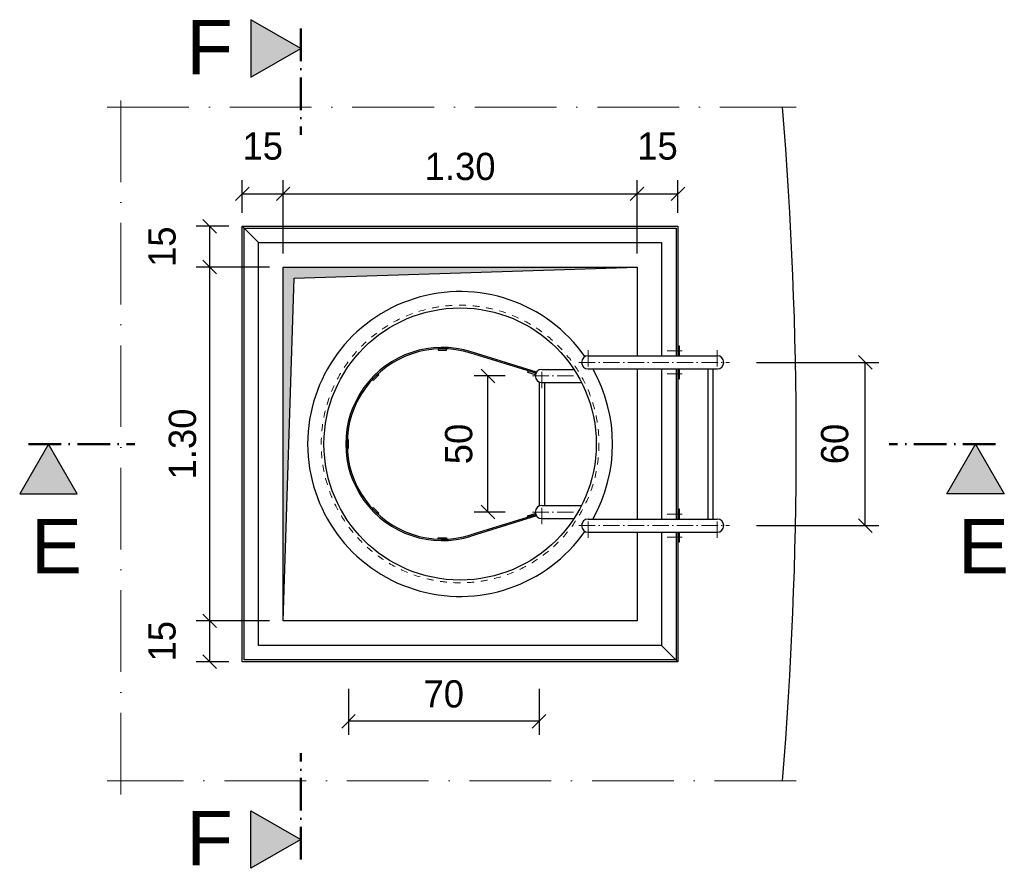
# Model space of a CAD drawing. Header units: millimetres. Extents: x -14064 to 10606674, y -83552 to 74051.
# Tile 111 of 256: x 24392 to 28009, y -29910 to -26791. Entities that reach past the tile are written whole.
import ezdxf

# ---------------------------------------------------------------- set-up
doc = ezdxf.new("R2010")
doc.units = ezdxf.units.MM
doc.linetypes.add('ACAD_ISO10W100', pattern=[18, 12, -3, 0, -3])
doc.linetypes.add('JIS_02_1.0', pattern=[2, 1, -1])
doc.layers.add('Bemaßung', color=7, linetype='Continuous', lineweight=9)
doc.layers.add('Beschriftung', color=7, linetype='Continuous', lineweight=9)
doc.styles.add('LBB3.5M1000', font='isocp.shx', dxfattribs={"height": 3.5})
doc.dimstyles.new('DIN', dxfattribs={"dimtxt": 2.5, "dimasz": 2.5, "dimexe": 1.25, "dimexo": 0.625, "dimtad": 1, "dimtih": 1, "dimdec": 4, "dimdsep": 46, "dimlunit": 6, "dimtxsty": 'Standard', "dimcen": 2.5, "dimadec": 0, "dimazin": 0, "dimtfac": 1, "dimtdec": 4, "dimtmove": 0, "dimatfit": 3, "dimfxl": 0, "dimtvp": 1, "dimtolj": 1, "dimtzin": 0, "dimarcsym": 0})

# ---------------------------------------------------------------- blocks, each defined once
blk = doc.blocks.new('_Oblique')
at = {"color": 0, "linetype": 'ByBlock', "lineweight": -2}
blk.add_line((-0.5, -0.5), (0.5, 0.5), dxfattribs=at)
blk = doc.blocks.new('*D151')
at = {"layer": 'Bemaßung', "color": 0, "lineweight": -2, "transparency": 16777216}
for p, q in [((25209.9, -27500.8), (25209.9, -27381.4)), ((25359.9, -27650.8), (25359.9, -27381.4)), ((25209.9, -27431.4), (25359.9, -27431.4))]:
    blk.add_line(p, q, dxfattribs=at)
at = {"layer": 'DEFPOINTS', "color": 0, "transparency": 16777216}
for p in [(25359.9, -27431.4), (25209.9, -27550.8), (25359.9, -27700.8)]:
    blk.add_point(p, dxfattribs=at)
at = {"layer": 'Bemaßung', "color": 0, "lineweight": -2, "transparency": 16777216, "xscale": 50, "yscale": 50, "zscale": 50, "rotation": 180}
blk.add_blockref('_Oblique', (25209.9, -27431.4), dxfattribs=at)
at = {"layer": 'Bemaßung', "color": 0, "lineweight": -2, "transparency": 16777216, "xscale": 50, "yscale": 50, "zscale": 50}
blk.add_blockref('_Oblique', (25359.9, -27431.4), dxfattribs=at)
at = {"layer": 'Bemaßung', "color": 0, "transparency": 16777216, "insert": (25284.9, -27256.4), "char_height": 100, "attachment_point": 5}
blk.add_mtext('\\A1;15', dxfattribs=at)
blk = doc.blocks.new('*D152')
at = {"layer": 'Bemaßung', "color": 0, "lineweight": -2, "transparency": 16777216}
for p, q in [((25359.9, -27650.8), (25359.9, -27381.4)), ((26659.9, -27650.8), (26659.9, -27381.4)), ((25359.9, -27431.4), (26659.9, -27431.4))]:
    blk.add_line(p, q, dxfattribs=at)
at = {"layer": 'DEFPOINTS', "color": 0, "transparency": 16777216}
for p in [(26659.9, -27431.4), (25359.9, -27700.8), (26659.9, -27700.8)]:
    blk.add_point(p, dxfattribs=at)
at = {"layer": 'Bemaßung', "color": 0, "lineweight": -2, "transparency": 16777216, "xscale": 50, "yscale": 50, "zscale": 50, "rotation": 180}
blk.add_blockref('_Oblique', (25359.9, -27431.4), dxfattribs=at)
at = {"layer": 'Bemaßung', "color": 0, "lineweight": -2, "transparency": 16777216, "xscale": 50, "yscale": 50, "zscale": 50}
blk.add_blockref('_Oblique', (26659.9, -27431.4), dxfattribs=at)
at = {"layer": 'Bemaßung', "color": 0, "transparency": 16777216, "insert": (26009.9, -27331.4), "char_height": 100, "attachment_point": 5}
blk.add_mtext('\\A1;1.30', dxfattribs=at)
blk = doc.blocks.new('*D104')
at = {"layer": 'Bemaßung', "color": 0, "lineweight": -2, "transparency": 16777216}
for p, q in [((26659.9, -27650.8), (26659.9, -27381.4)), ((26809.9, -27500.8), (26809.9, -27381.4)), ((26659.9, -27431.4), (26809.9, -27431.4))]:
    blk.add_line(p, q, dxfattribs=at)
at = {"layer": 'DEFPOINTS', "color": 0, "transparency": 16777216}
for p in [(26809.9, -27431.4), (26809.9, -27550.8), (26659.9, -27700.8)]:
    blk.add_point(p, dxfattribs=at)
at = {"layer": 'Bemaßung', "color": 0, "lineweight": -2, "transparency": 16777216, "xscale": 50, "yscale": 50, "zscale": 50, "rotation": 180}
blk.add_blockref('_Oblique', (26659.9, -27431.4), dxfattribs=at)
at = {"layer": 'Bemaßung', "color": 0, "lineweight": -2, "transparency": 16777216, "xscale": 50, "yscale": 50, "zscale": 50}
blk.add_blockref('_Oblique', (26809.9, -27431.4), dxfattribs=at)
at = {"layer": 'Bemaßung', "color": 0, "transparency": 16777216, "insert": (26734.9, -27256.4), "char_height": 100, "attachment_point": 5}
blk.add_mtext('\\A1;15', dxfattribs=at)
blk = doc.blocks.new('*D105')
at = {"layer": 'Bemaßung', "color": 0, "lineweight": -2, "transparency": 16777216}
for p, q in [((25309.9, -29000.8), (25040.5, -29000.8)), ((25090.5, -29150.8), (25090.5, -29000.8)), ((25159.9, -29150.8), (25040.5, -29150.8))]:
    blk.add_line(p, q, dxfattribs=at)
at = {"layer": 'DEFPOINTS', "color": 0, "transparency": 16777216}
for p in [(25090.5, -29000.8), (25359.9, -29000.8), (25209.9, -29150.8)]:
    blk.add_point(p, dxfattribs=at)
at = {"layer": 'Bemaßung', "color": 0, "lineweight": -2, "transparency": 16777216, "xscale": 50, "yscale": 50, "zscale": 50}
for p, rotation in [((25090.5, -29000.8), 90), ((25090.5, -29150.8), 270)]:
    blk.add_blockref('_Oblique', p, dxfattribs=dict(at, rotation=rotation))
at = {"layer": 'Bemaßung', "color": 0, "transparency": 16777216, "insert": (24915.5, -29075.8), "char_height": 100, "attachment_point": 5, "rotation": 90}
blk.add_mtext('\\A1;15', dxfattribs=at)
blk = doc.blocks.new('*D106')
at = {"layer": 'Bemaßung', "color": 0, "lineweight": -2, "transparency": 16777216}
for p, q in [((25309.9, -27700.8), (25040.5, -27700.8)), ((25090.5, -29000.8), (25090.5, -27700.8)), ((25309.9, -29000.8), (25040.5, -29000.8))]:
    blk.add_line(p, q, dxfattribs=at)
at = {"layer": 'DEFPOINTS', "color": 0, "transparency": 16777216}
for p in [(25090.5, -27700.8), (25359.9, -27700.8), (25359.9, -29000.8)]:
    blk.add_point(p, dxfattribs=at)
at = {"layer": 'Bemaßung', "color": 0, "lineweight": -2, "transparency": 16777216, "xscale": 50, "yscale": 50, "zscale": 50}
for p, rotation in [((25090.5, -27700.8), 90), ((25090.5, -29000.8), 270)]:
    blk.add_blockref('_Oblique', p, dxfattribs=dict(at, rotation=rotation))
at = {"layer": 'Bemaßung', "color": 0, "transparency": 16777216, "insert": (24990.5, -28350.8), "char_height": 100, "attachment_point": 5, "rotation": 90}
blk.add_mtext('\\A1;1.30', dxfattribs=at)
blk = doc.blocks.new('*D107')
at = {"layer": 'Bemaßung', "color": 0, "lineweight": -2, "transparency": 16777216}
for p, q in [((25159.9, -27550.8), (25040.5, -27550.8)), ((25090.5, -27700.8), (25090.5, -27550.8)), ((25309.9, -27700.8), (25040.5, -27700.8))]:
    blk.add_line(p, q, dxfattribs=at)
at = {"layer": 'DEFPOINTS', "color": 0, "transparency": 16777216}
for p in [(25090.5, -27550.8), (25209.9, -27550.8), (25359.9, -27700.8)]:
    blk.add_point(p, dxfattribs=at)
at = {"layer": 'Bemaßung', "color": 0, "lineweight": -2, "transparency": 16777216, "xscale": 50, "yscale": 50, "zscale": 50}
for p, rotation in [((25090.5, -27550.8), 90), ((25090.5, -27700.8), 270)]:
    blk.add_blockref('_Oblique', p, dxfattribs=dict(at, rotation=rotation))
at = {"layer": 'Bemaßung', "color": 0, "transparency": 16777216, "insert": (24915.5, -27625.8), "char_height": 100, "attachment_point": 5, "rotation": 90}
blk.add_mtext('\\A1;15', dxfattribs=at)
blk = doc.blocks.new('*D108')
at = {"layer": 'Bemaßung', "color": 0, "lineweight": -2, "transparency": 16777216}
for p, q in [((26175.7, -28100.8), (26061.9, -28100.8)), ((26111.9, -28600.8), (26111.9, -28100.8)), ((26175.7, -28600.8), (26061.9, -28600.8))]:
    blk.add_line(p, q, dxfattribs=at)
at = {"layer": 'DEFPOINTS', "color": 0, "transparency": 16777216}
for p in [(26111.9, -28100.8), (26275.7, -28100.8), (26275.7, -28600.8)]:
    blk.add_point(p, dxfattribs=at)
at = {"layer": 'Bemaßung', "color": 0, "lineweight": -2, "transparency": 16777216, "xscale": 50, "yscale": 50, "zscale": 50}
for p, rotation in [((26111.9, -28100.8), 90), ((26111.9, -28600.8), 270)]:
    blk.add_blockref('_Oblique', p, dxfattribs=dict(at, rotation=rotation))
at = {"layer": 'Bemaßung', "color": 0, "transparency": 16777216, "insert": (26005.2, -28350.8), "char_height": 100, "attachment_point": 5, "rotation": 90}
blk.add_mtext('\\A1;50', dxfattribs=at)
blk = doc.blocks.new('*D109')
at = {"layer": 'Bemaßung', "color": 0, "lineweight": -2, "transparency": 16777216}
for p, q in [((25599.9, -29250.8), (25599.9, -29419.8)), ((26299.9, -29250.8), (26299.9, -29419.8)), ((26299.9, -29369.8), (25599.9, -29369.8))]:
    blk.add_line(p, q, dxfattribs=at)
at = {"layer": 'DEFPOINTS', "color": 0, "transparency": 16777216}
for p in [(25599.9, -28350.8), (26299.9, -28350.8), (25599.9, -29369.8)]:
    blk.add_point(p, dxfattribs=at)
at = {"layer": 'Bemaßung', "color": 0, "lineweight": -2, "transparency": 16777216, "xscale": 50, "yscale": 50, "zscale": 50, "rotation": 180}
blk.add_blockref('_Oblique', (25599.9, -29369.8), dxfattribs=at)
at = {"layer": 'Bemaßung', "color": 0, "lineweight": -2, "transparency": 16777216, "xscale": 50, "yscale": 50, "zscale": 50}
blk.add_blockref('_Oblique', (26299.9, -29369.8), dxfattribs=at)
at = {"layer": 'Bemaßung', "color": 0, "transparency": 16777216, "insert": (25949.9, -29269.8), "char_height": 100, "attachment_point": 5}
blk.add_mtext('\\A1;70', dxfattribs=at)
blk = doc.blocks.new('*D153')
at = {"layer": 'Bemaßung', "color": 0, "lineweight": -2, "transparency": 16777216}
for p, q in [((27099.1, -28050.8), (27547.8, -28050.8)), ((27497.8, -28650.8), (27497.8, -28050.8)), ((27099.1, -28650.8), (27547.8, -28650.8))]:
    blk.add_line(p, q, dxfattribs=at)
at = {"layer": 'DEFPOINTS', "color": 0, "transparency": 16777216}
for p in [(26999.1, -28050.8), (27497.8, -28050.8), (26999.1, -28650.8)]:
    blk.add_point(p, dxfattribs=at)
at = {"layer": 'Bemaßung', "color": 0, "lineweight": -2, "transparency": 16777216, "xscale": 50, "yscale": 50, "zscale": 50}
for p, rotation in [((27497.8, -28050.8), 90), ((27497.8, -28650.8), 270)]:
    blk.add_blockref('_Oblique', p, dxfattribs=dict(at, rotation=rotation))
at = {"layer": 'Bemaßung', "color": 0, "transparency": 16777216, "insert": (27386.2, -28350.8), "char_height": 100, "attachment_point": 5, "rotation": 90}
blk.add_mtext('\\A1;60', dxfattribs=at)

msp = doc.modelspace()

# ---------------------------------------------------------------- hatches: boundary and pattern name
at = {"layer": 'Bemaßung'}
h = msp.add_hatch(color=256, dxfattribs=at)
h.dxf.hatch_style = 1
h.paths.add_polyline_path([(25241.37724, -27002.87889), (25424.52114, -26897.1407), (25241.37724, -26791.40252)])
h = msp.add_hatch(color=256, dxfattribs=at)
h.dxf.hatch_style = 1
h.paths.add_polyline_path([(26659.88858, -27700.82464), (25359.88858, -27700.82464), (25359.88858, -29000.82464), (25400.03737, -27740.97342)])
h = msp.add_hatch(color=256, dxfattribs=at)
h.dxf.hatch_style = 1
h.paths.add_polyline_path([(24603.73761, -28533.96854), (24497.99942, -28350.82464), (24392.26124, -28533.96854)])
h = msp.add_hatch(color=256, dxfattribs=at)
h.dxf.hatch_style = 1
h.paths.add_polyline_path([(27797.19592, -28533.96854), (27902.9341, -28350.82464), (28008.67229, -28533.96854)])
h = msp.add_hatch(color=256, dxfattribs=at)
h.dxf.hatch_style = 1
h.paths.add_polyline_path([(25241.37724, -29698.77039), (25424.52114, -29804.50857), (25241.37724, -29910.24675)])

# ---------------------------------------------------------------- linework, layer by layer
at = {"linetype": 'ACAD_ISO10W100', "lineweight": 50, "ltscale": 10}
for p, q in [((25424.52114, -26823.57785), (25424.52114, -27214.84667)), ((24424.43657, -28350.82464), (24815.70539, -28350.82464)), ((27976.49696, -28350.82464), (27585.22814, -28350.82464)), ((25424.52114, -29878.07142), (25424.52114, -29486.80261))]:
    msp.add_line(p, q, dxfattribs=at)
at = {"linetype": 'ACAD_ISO10W100', "lineweight": 18, "ltscale": 25}
for p, q in [((24763.80924, -29638.52697), (24763.80924, -27063.12231)), ((24713.80924, -27113.12231), (27244.45775, -27113.12231)), ((27244.45775, -29588.52697), (24713.80924, -29588.52697))]:
    msp.add_line(p, q, dxfattribs=at)
for p, q in [((25209.88858, -27550.82464), (25269.88858, -27610.82464)), ((25400.03737, -27740.97342), (26659.88858, -27700.82464)), ((25359.88858, -29000.82464), (25400.03737, -27740.97342)), ((26287.80336, -28091.05399), (26048.97904, -28016.66124)), ((26290.3048, -28086.69318), (26050.59097, -28011.92641)), ((26479.88858, -28026.67464), (26954.03858, -28026.67494)), ((26309.88858, -28076.67464), (26428.02944, -28076.67464)), ((26479.88858, -28074.97464), (26954.03858, -28074.97464)), ((26919.88858, -28074.97464), (26919.88858, -28626.67464)), ((26939.88858, -28626.67464), (26939.88858, -28074.97464)), ((26299.88858, -28122.80696), (26299.88858, -28578.84231)), ((26309.88858, -28124.97464), (26455.97352, -28124.97464)), ((26319.88858, -28124.97464), (26319.88858, -28576.67464)), ((26309.88858, -28576.67464), (26455.97352, -28576.67464)), ((26287.80336, -28610.59529), (26048.97904, -28684.98804)), ((26290.3048, -28614.95609), (26050.59097, -28689.72286)), ((26309.88858, -28624.97464), (26428.02944, -28624.97464)), ((26479.88858, -28626.67464), (26954.03858, -28626.67464)), ((26479.88858, -28674.97464), (26954.03858, -28674.97433)), ((26749.88858, -29090.82464), (26809.88858, -29150.82464))]:
    msp.add_line(p, q)
at = {"linetype": 'ACAD_ISO10W100', "lineweight": 18, "ltscale": 5}
for p, q in [((26479.73758, -28005.89928), (26479.73758, -28095.75)), ((26825.17034, -28008.74975), (26770.64143, -28008.74975)), ((26954.18958, -28005.89928), (26954.18958, -28095.75)), ((26309.73758, -28145.75), (26309.73758, -28055.89928)), ((26445.73858, -28050.82464), (26999.11494, -28050.82464)), ((26825.17034, -28092.89953), (26770.64143, -28092.89953)), ((26275.73858, -28100.82464), (26442.90128, -28100.82464)), ((26309.73758, -28645.75), (26309.73758, -28555.89928)), ((26275.73858, -28600.82464), (26442.90128, -28600.82464)), ((26479.73758, -28695.75), (26479.73758, -28605.89928)), ((26825.17034, -28608.74975), (26770.64143, -28608.74975)), ((26954.18958, -28695.75), (26954.18958, -28605.89928)), ((26445.73858, -28650.82464), (26999.11494, -28650.82464)), ((26825.17034, -28692.89953), (26770.64143, -28692.89953))]:
    msp.add_line(p, q, dxfattribs=at)
for points in [[(25424.52114, -26897.1407), (25241.37724, -26791.40252), (25241.37724, -27002.87889)], [(25959.88858, -28000.82464), (25929.88858, -28000.82464), (25929.88858, -28005.82464), (25959.88858, -28005.82464)], [(25708.00781, -28092.73066), (25686.7946, -28113.94387), (25690.33014, -28117.4794), (25711.54334, -28096.2662)], [(26287.65411, -28091.00571), (26259.01153, -28082.08367), (26257.52453, -28086.85744), (26286.1671, -28095.77947)], [(24497.99942, -28350.82464), (24392.26124, -28533.96854), (24603.73761, -28533.96854)], [(25594.88858, -28335.82464), (25594.88858, -28365.82464), (25599.88858, -28365.82464), (25599.88858, -28335.82464)], [(27902.9341, -28350.82464), (28008.67229, -28533.96854), (27797.19592, -28533.96854)], [(25686.7946, -28587.70541), (25708.00781, -28608.91861), (25711.54334, -28605.38308), (25690.33014, -28584.16987)], [(26287.6536, -28610.64194), (26259.01106, -28619.56412), (26257.52403, -28614.79036), (26286.16657, -28605.86818)], [(25959.88858, -28700.82464), (25929.88858, -28700.82464), (25929.88858, -28695.82464), (25959.88858, -28695.82464)], [(25424.52114, -29804.50857), (25241.37724, -29910.24675), (25241.37724, -29698.77039)]]:
    msp.add_lwpolyline(points, close=True)
for points in [[(26809.88858, -28674.97443), (26809.88858, -29150.82464), (25209.88858, -29150.82464), (25209.88858, -27550.82464), (26809.88858, -27550.82464), (26809.88858, -28026.67485)], [(26802.88858, -28674.97443), (26802.88858, -29143.82464), (25216.88858, -29143.82464), (25216.88858, -27557.82464), (26802.88858, -27557.82464), (26802.88858, -28026.67484)], [(26749.88858, -28674.97446), (26749.88858, -29090.82464), (25269.88858, -29090.82464), (25269.88858, -27610.82464), (26749.88858, -27610.82464), (26749.88858, -28026.67481)], [(26659.88858, -28674.97452), (26659.88858, -29000.82464), (25359.88858, -29000.82464), (25359.88858, -27700.82464), (26659.88858, -27700.82464), (26659.88858, -28026.67475)], [(26815.88858, -28026.67485), (26815.88858, -27990.82464), (26809.88858, -27990.82464), (26809.88858, -28026.67485)], [(26659.88858, -28074.97464), (26659.88858, -28626.67464)], [(26749.88858, -28074.97464), (26749.88858, -28626.67464)], [(26802.88858, -28074.97464), (26802.88858, -28626.67464)], [(26809.88858, -28074.97464), (26809.88858, -28626.67464)], [(26809.88858, -28074.97464), (26809.88858, -28110.82464), (26815.88858, -28110.82464), (26815.88858, -28074.97464)], [(26815.88858, -28626.67464), (26815.88858, -28590.82464), (26809.88858, -28590.82464), (26809.88858, -28626.67464)], [(26809.88858, -28674.97443), (26809.88858, -28710.82464), (26815.88858, -28710.82464), (26815.88858, -28674.97442)]]:
    msp.add_lwpolyline(points)
at = {"linetype": 'JIS_02_1.0', "lineweight": 18, "ltscale": 25}
msp.add_circle((26009.88858, -28350.82464), 510, dxfattribs=at)
msp.add_circle((26009.88858, -28350.82464), 500)
at = {"linetype": 'Continuous'}
msp.add_arc((11919.52018, -28350.82464), 15325, 355.367540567, 4.632459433, dxfattribs=at)
for centre, radius, start, end in [((26009.88858, -28350.82464), 560, 35.01399925, 324.98600075), ((25944.88858, -28350.82464), 355, 72.67729479, 287.32270521), ((25944.88858, -28350.82464), 350, 72.69841378, 287.30158622), ((26479.88858, -28050.82464), 24.15, 90, 270), ((26954.03858, -28050.82464), 24.15, 270, 90), ((26309.88858, -28100.82464), 24.15, 90, 270), ((26009.88858, -28350.82464), 560, 330.48908965, 29.51091035), ((26309.88858, -28600.82464), 24.15, 90, 270), ((26479.88858, -28650.82464), 24.15, 90, 270), ((26954.03858, -28650.82464), 24.15, 270, 90)]:
    msp.add_arc(centre, radius, start, end)

# ---------------------------------------------------------------- texts
at = {"layer": 'Beschriftung', "char_height": 200, "width": 216.1635874, "attachment_point": 1, "style": 'LBB3.5M1000'}
for s, insert in [('{\\fArial|b0|i0|c0|p34;F}', (25004.31442, -26792.06139, -475.00001)), ('{\\fArial|b0|i0|c0|p34;E}', (24434.39569, -28626.02314, -475.00001)), ('{\\fArial|b0|i0|c0|p34;E}', (27839.33037, -28626.02314, -475.00001)), ('{\\fArial|b0|i0|c0|p34;F}', (25004.31442, -29699.42926, -475.00001))]:
    msp.add_mtext(s, dxfattribs=dict(at, insert=insert))

# ---------------------------------------------------------------- dimensions: what is measured, and where the dimension line sits
at = {"layer": 'Bemaßung'}
for base, p1, p2, text, override, picture, middle in [((25359.88858, -27431.41164), (25209.88858, -27550.82464), (25359.88858, -27700.82464), '15', {"dimscale": 100, "dimtxt": 1, "dimasz": 0.5, "dimexe": 0.5, "dimexo": 0.5, "dimgap": 0.5, "dimtih": 0, "dimdec": 2, "dimblk1": 'Oblique', "dimblk2": 'Oblique', "dimsah": 1, "dimtmove": 2}, '*D151', (25284.88858, -27256.41164)), ((26809.88858, -27431.41164), (26659.88858, -27700.82464), (26809.88858, -27550.82464), '15', {"dimscale": 100, "dimtxt": 1, "dimasz": 0.5, "dimexe": 0.5, "dimexo": 0.5, "dimgap": 0.5, "dimtih": 0, "dimdec": 2, "dimblk1": 'Oblique', "dimblk2": 'Oblique', "dimsah": 1, "dimtmove": 2}, '*D104', (26734.88858, -27256.41164)), ((26659.88858, -27431.41164), (25359.88858, -27700.82464), (26659.88858, -27700.82464), '1.30', {"dimscale": 100, "dimtxt": 1, "dimasz": 0.5, "dimexe": 0.5, "dimexo": 0.5, "dimgap": 0.5, "dimtih": 0, "dimdec": 2, "dimblk1": 'Oblique', "dimblk2": 'Oblique', "dimsah": 1, "dimtmove": 2}, '*D152', (26009.88858, -27331.41164)), ((25599.88858, -29369.75785), (26299.88858, -28350.82464), (25599.88858, -28350.82464), '70', {"dimscale": 100, "dimtxt": 1, "dimasz": 0.5, "dimexe": 0.5, "dimexo": 9, "dimgap": 0.5, "dimtih": 0, "dimdec": 2, "dimblk1": 'Oblique', "dimblk2": 'Oblique', "dimsah": 1, "dimtmove": 2}, '*D109', (25949.88858, -29269.75785))]:
    dim = msp.add_linear_dim(base=base, p1=p1, p2=p2, text=text, dimstyle='DIN', override=override, dxfattribs=at)
    dim.commit()
    dim.dimension.update_dxf_attribs({"geometry": picture, "text_midpoint": middle})
for base, p1, p2, text, picture, middle in [((25090.47558, -27550.82464), (25359.88858, -27700.82464), (25209.88858, -27550.82464), '15', '*D107', (24915.47558, -27625.82464)), ((25090.47558, -27700.82464), (25359.88858, -29000.82464), (25359.88858, -27700.82464), '1.30', '*D106', (24990.47558, -28350.82464)), ((25090.47558, -29000.82464), (25209.88858, -29150.82464), (25359.88858, -29000.82464), '15', '*D105', (24915.47558, -29075.82464))]:
    dim = msp.add_linear_dim(base=base, p1=p1, p2=p2, angle=90, text=text, dimstyle='DIN', override={"dimscale": 100, "dimtxt": 1, "dimasz": 0.5, "dimexe": 0.5, "dimexo": 0.5, "dimgap": 0.5, "dimtih": 0, "dimdec": 2, "dimblk1": 'Oblique', "dimblk2": 'Oblique', "dimsah": 1, "dimtmove": 2}, dxfattribs=at)
    dim.commit()
    dim.dimension.update_dxf_attribs({"geometry": picture, "text_midpoint": middle})
for base, p1, p2, angle, text, picture, middle in [((27497.80413, -28050.82464), (26999.11494, -28650.82464), (26999.11494, -28050.82464), 90, '60', '*D153', (27386.17765, -28350.82464)), ((26111.8731, -28100.82464), (26275.73858, -28600.82464), (26275.73858, -28100.82464), 270, '50', '*D108', (26005.21462, -28350.82464))]:
    dim = msp.add_linear_dim(base=base, p1=p1, p2=p2, angle=angle, text=text, dimstyle='DIN', override={"dimscale": 100, "dimtxt": 1, "dimasz": 0.5, "dimexe": 0.5, "dimexo": 1, "dimgap": 0.1, "dimtih": 0, "dimdec": 2, "dimblk1": 'Oblique', "dimblk2": 'Oblique', "dimsah": 1, "dimtmove": 2}, dxfattribs=at)
    dim.commit()
    dim.dimension.update_dxf_attribs({"geometry": picture, "text_midpoint": middle, "dimtype": 160})

doc.saveas('drawing.dxf')
